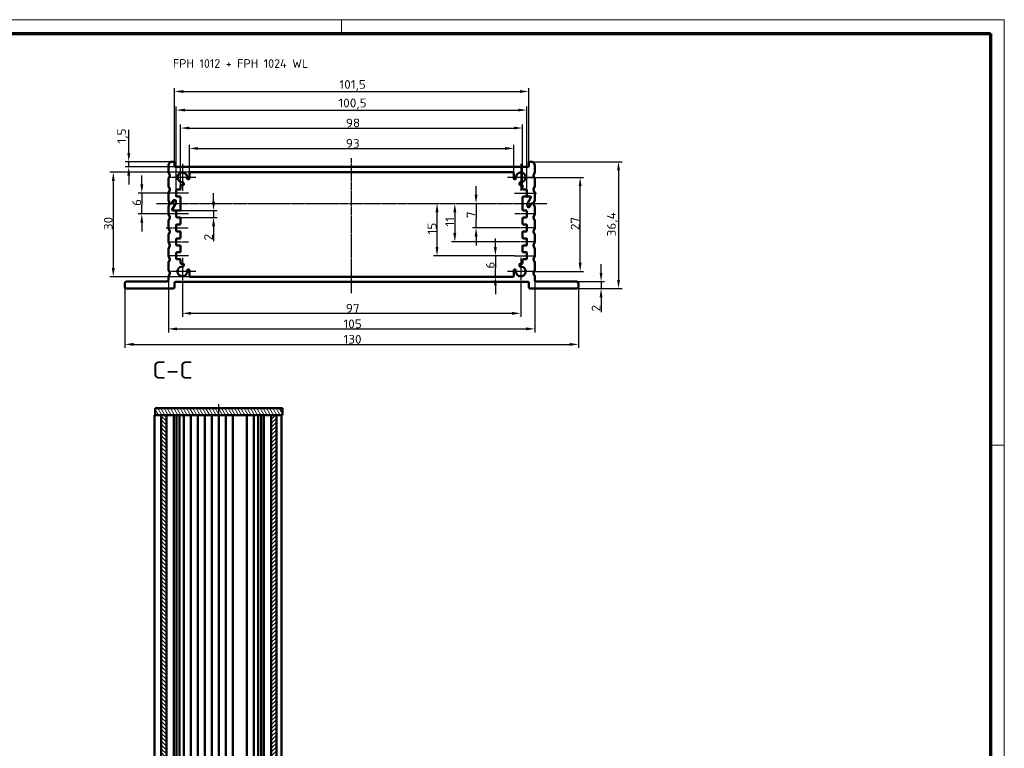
# Model space of a CAD drawing. Header units: millimetres. Extents: x 1 to 593, y 1 to 419.
# Tile 6 of 6: x 311 to 593, y 210 to 419. Entities that reach past the tile are written whole.
import ezdxf

# ---------------------------------------------------------------- set-up
doc = ezdxf.new("R2010")
doc.units = ezdxf.units.MM
doc.linetypes.add('CHAIN', pattern=[0.3543, 0.2362, -0.0295, 0.0591, -0.0295])
doc.linetypes.add('DASH_DOT', pattern=[0.37, 0.24, -0.06, 0.01, -0.06])
doc.layers.get('0').update_dxf_attribs({"lineweight": 25})
for name, color, linetype, lineweight in [('Bemaßung (ISO)', 1, 'Continuous', 25), ('Mittellinie (ISO)', 1, 'DASH_DOT', 25), ('Mittelpunktmarkierung (ISO)', 1, 'DASH_DOT', 25), ('Rahmen (ISO)', 7, 'Continuous', 70), ('Schraffur (ISO)', 1, 'Continuous', 18), ('Sichtbar (ISO)', 7, 'Continuous', 50), ('Symbol (ISO)', 1, 'Continuous', 25)]:
    doc.layers.add(name, color=color, linetype=linetype, lineweight=lineweight)
doc.styles.add('2_5', font='isocpeur.ttf', dxfattribs={"width": 1.1})
doc.styles.add('5', font='isocpeur.ttf', dxfattribs={"width": 1.1})
doc.styles.add('Notiztext (DIN)', font='isocpeur.ttf', dxfattribs={"width": 1.1})
doc.dimstyles.new('Standard (DIN)', dxfattribs={"dimtxt": 2.5, "dimasz": 2.5, "dimexe": 1, "dimexo": 0, "dimgap": 0.2, "dimtad": 1, "dimdec": 6, "dimrnd": 1e-08, "dimtxsty": '2_5', "dimcen": 0.09, "dimdle": 7, "dimclrd": 256, "dimclre": 256, "dimclrt": 5, "dimadec": 6, "dimazin": 2, "dimtfac": 0.72, "dimtmove": 0, "dimatfit": 3, "dimfxl": 1, "dimtolj": 1, "dimlwd": -1, "dimlwe": -1, "dimarcsym": 0})

# ---------------------------------------------------------------- blocks, each defined once
blk = doc.blocks.new('*D9')
at = {"layer": 'Bemaßung (ISO)'}
for p, q in [((345.8, 371.77), (345.8, 374.27)), ((353.38, 369.27), (344.8, 369.27)), ((345.8, 369.27), (345.8, 366.77)), ((345.8, 366.77), (345.8, 365.77)), ((345.8, 363.27), (345.8, 365.77)), ((352.8, 363.27), (344.8, 363.27)), ((345.8, 360.77), (345.8, 358.27))]:
    blk.add_line(p, q, dxfattribs=at)
for points in [[(345.39, 371.77), (346.22, 371.77), (345.8, 369.27)], [(345.39, 360.77), (346.22, 360.77), (345.8, 363.27)]]:
    blk.add_solid(points, dxfattribs=at)
at = {"layer": 'Defpoints', "color": 0}
for p in [(353.38, 369.27), (345.8, 363.27), (352.8, 363.27)]:
    blk.add_point(p, dxfattribs=at)
at = {"layer": 'Bemaßung (ISO)', "color": 5, "insert": (345.6, 365.58), "char_height": 2.5, "attachment_point": 7, "rotation": 90, "style": '2_5'}
blk.add_mtext('\\A1;6', dxfattribs=at)
blk = doc.blocks.new('*D10')
at = {"layer": 'Bemaßung (ISO)'}
for p, q in [((366.37, 366.77), (366.37, 369.27)), ((356.73, 364.27), (367.37, 364.27)), ((366.37, 364.27), (366.37, 362.27)), ((356.73, 362.27), (367.37, 362.27)), ((366.37, 359.77), (366.37, 355.49))]:
    blk.add_line(p, q, dxfattribs=at)
for points in [[(365.95, 366.77), (366.79, 366.77), (366.37, 364.27)], [(365.95, 359.77), (366.79, 359.77), (366.37, 362.27)]]:
    blk.add_solid(points, dxfattribs=at)
at = {"layer": 'Defpoints', "color": 0}
for p in [(356.73, 364.27), (356.73, 362.27), (366.37, 362.27)]:
    blk.add_point(p, dxfattribs=at)
at = {"layer": 'Bemaßung (ISO)', "color": 5, "insert": (366.17, 355.69), "char_height": 2.5, "attachment_point": 7, "rotation": 90, "style": '2_5'}
blk.add_mtext('\\A1;2', dxfattribs=at)
blk = doc.blocks.new('*D11')
at = {"layer": 'Bemaßung (ISO)'}
for p, q in [((359.63, 375.27), (336.63, 375.27)), ((337.63, 372.77), (337.63, 347.77)), ((359.63, 345.27), (336.63, 345.27))]:
    blk.add_line(p, q, dxfattribs=at)
for points in [[(337.22, 372.77), (338.05, 372.77), (337.63, 375.27)], [(337.22, 347.77), (338.05, 347.77), (337.63, 345.27)]]:
    blk.add_solid(points, dxfattribs=at)
at = {"layer": 'Defpoints', "color": 0}
for p in [(359.63, 375.27), (337.63, 345.27), (359.63, 345.27)]:
    blk.add_point(p, dxfattribs=at)
at = {"layer": 'Bemaßung (ISO)', "color": 5, "insert": (337.43, 358.62), "char_height": 2.5, "attachment_point": 7, "rotation": 90, "style": '2_5'}
blk.add_mtext('\\A1;30', dxfattribs=at)
blk = doc.blocks.new('*D12')
at = {"layer": 'Bemaßung (ISO)'}
for p, q in [((342.06, 380.77), (342.06, 387.38)), ((354.43, 378.27), (341.06, 378.27)), ((342.06, 376.77), (342.06, 378.27)), ((355.38, 376.77), (341.06, 376.77)), ((342.06, 374.27), (342.06, 371.77))]:
    blk.add_line(p, q, dxfattribs=at)
for points in [[(341.65, 380.77), (342.48, 380.77), (342.06, 378.27)], [(341.65, 374.27), (342.48, 374.27), (342.06, 376.77)]]:
    blk.add_solid(points, dxfattribs=at)
at = {"layer": 'Defpoints', "color": 0}
for p in [(342.06, 378.27), (354.43, 378.27), (355.38, 376.77)]:
    blk.add_point(p, dxfattribs=at)
at = {"layer": 'Bemaßung (ISO)', "color": 5, "insert": (341.86, 383.47), "char_height": 2.5, "attachment_point": 7, "rotation": 90, "style": '2_5'}
blk.add_mtext('\\A1;1,5', dxfattribs=at)
blk = doc.blocks.new('*D13')
at = {"layer": 'Bemaßung (ISO)'}
for p, q in [((357.43, 342.87), (357.43, 333.77)), ((454.43, 342.87), (454.43, 333.77)), ((359.93, 334.77), (451.93, 334.77))]:
    blk.add_line(p, q, dxfattribs=at)
for points in [[(359.93, 335.18), (359.93, 334.35), (357.43, 334.77)], [(451.93, 335.18), (451.93, 334.35), (454.43, 334.77)]]:
    blk.add_solid(points, dxfattribs=at)
at = {"layer": 'Defpoints', "color": 0}
for p in [(357.43, 342.87), (454.43, 342.87), (454.43, 334.77)]:
    blk.add_point(p, dxfattribs=at)
at = {"layer": 'Bemaßung (ISO)', "color": 5, "insert": (404.28, 334.97), "char_height": 2.5, "attachment_point": 7, "style": '2_5'}
blk.add_mtext('\\A1;97', dxfattribs=at)
blk = doc.blocks.new('*D14')
at = {"layer": 'Bemaßung (ISO)'}
for p, q in [((353.43, 344.37), (353.43, 329.31)), ((458.43, 344.37), (458.43, 329.31)), ((355.93, 330.31), (455.93, 330.31))]:
    blk.add_line(p, q, dxfattribs=at)
for points in [[(355.93, 330.73), (355.93, 329.89), (353.43, 330.31)], [(455.93, 330.73), (455.93, 329.89), (458.43, 330.31)]]:
    blk.add_solid(points, dxfattribs=at)
at = {"layer": 'Defpoints', "color": 0}
for p in [(353.43, 344.37), (458.43, 344.37), (458.43, 330.31)]:
    blk.add_point(p, dxfattribs=at)
at = {"layer": 'Bemaßung (ISO)', "color": 5, "insert": (403.59, 330.51), "char_height": 2.5, "attachment_point": 7, "style": '2_5'}
blk.add_mtext('\\A1;105', dxfattribs=at)
blk = doc.blocks.new('*D15')
at = {"layer": 'Bemaßung (ISO)'}
for p, q in [((340.93, 342.37), (340.93, 324.87)), ((470.93, 342.37), (470.93, 324.87)), ((343.43, 325.87), (468.43, 325.87))]:
    blk.add_line(p, q, dxfattribs=at)
for points in [[(343.43, 326.28), (343.43, 325.45), (340.93, 325.87)], [(468.43, 326.28), (468.43, 325.45), (470.93, 325.87)]]:
    blk.add_solid(points, dxfattribs=at)
at = {"layer": 'Defpoints', "color": 0}
for p in [(340.93, 342.37), (470.93, 342.37), (470.93, 325.87)]:
    blk.add_point(p, dxfattribs=at)
at = {"layer": 'Bemaßung (ISO)', "color": 5, "insert": (403.59, 326.07), "char_height": 2.5, "attachment_point": 7, "style": '2_5'}
blk.add_mtext('\\A1;130', dxfattribs=at)
blk = doc.blocks.new('*D16')
at = {"layer": 'Bemaßung (ISO)'}
for p, q in [((477.43, 346.37), (477.43, 348.87)), ((470.43, 343.87), (478.43, 343.87)), ((470.43, 341.87), (478.43, 341.87)), ((477.43, 343.87), (477.43, 341.87)), ((477.43, 339.37), (477.43, 335.09))]:
    blk.add_line(p, q, dxfattribs=at)
for points in [[(477.02, 346.37), (477.85, 346.37), (477.43, 343.87)], [(477.02, 339.37), (477.85, 339.37), (477.43, 341.87)]]:
    blk.add_solid(points, dxfattribs=at)
at = {"layer": 'Defpoints', "color": 0}
for p in [(470.43, 343.87), (470.43, 341.87), (477.43, 341.87)]:
    blk.add_point(p, dxfattribs=at)
at = {"layer": 'Bemaßung (ISO)', "color": 5, "insert": (477.23, 335.29), "char_height": 2.5, "attachment_point": 7, "rotation": 90, "style": '2_5'}
blk.add_mtext('\\A1;2', dxfattribs=at)
blk = doc.blocks.new('*D17')
at = {"layer": 'Bemaßung (ISO)'}
for p, q in [((454.43, 373.77), (472.43, 373.77)), ((471.43, 349.27), (471.43, 371.27)), ((458.33, 346.77), (472.43, 346.77))]:
    blk.add_line(p, q, dxfattribs=at)
for points in [[(471.02, 371.27), (471.85, 371.27), (471.43, 373.77)], [(471.02, 349.27), (471.85, 349.27), (471.43, 346.77)]]:
    blk.add_solid(points, dxfattribs=at)
at = {"layer": 'Defpoints', "color": 0}
for p in [(454.43, 373.77), (471.43, 373.77), (458.33, 346.77)]:
    blk.add_point(p, dxfattribs=at)
at = {"layer": 'Bemaßung (ISO)', "color": 5, "insert": (471.23, 358.62), "char_height": 2.5, "attachment_point": 7, "rotation": 90, "style": '2_5'}
blk.add_mtext('\\A1;27', dxfattribs=at)
blk = doc.blocks.new('*D18')
at = {"layer": 'Bemaßung (ISO)'}
for p, q in [((457.43, 378.27), (483.43, 378.27)), ((482.43, 375.77), (482.43, 344.37)), ((470.43, 341.87), (483.43, 341.87))]:
    blk.add_line(p, q, dxfattribs=at)
for points in [[(482.02, 375.77), (482.85, 375.77), (482.43, 378.27)], [(482.02, 344.37), (482.85, 344.37), (482.43, 341.87)]]:
    blk.add_solid(points, dxfattribs=at)
at = {"layer": 'Defpoints', "color": 0}
for p in [(457.43, 378.27), (470.43, 341.87), (482.43, 341.87)]:
    blk.add_point(p, dxfattribs=at)
at = {"layer": 'Bemaßung (ISO)', "color": 5, "insert": (482.23, 356.84), "char_height": 2.5, "attachment_point": 7, "rotation": 90, "style": '2_5'}
blk.add_mtext('\\A1;36,4', dxfattribs=at)
blk = doc.blocks.new('*D19')
at = {"layer": 'Bemaßung (ISO)'}
for p, q in [((441.61, 368.77), (441.61, 371.27)), ((441.61, 366.27), (441.61, 363.77)), ((441.61, 363.77), (441.61, 361.77)), ((441.61, 359.27), (441.61, 361.77)), ((452.63, 359.27), (440.61, 359.27)), ((441.61, 356.77), (441.61, 354.27))]:
    blk.add_line(p, q, dxfattribs=at)
for points in [[(441.19, 368.77), (442.03, 368.77), (441.61, 366.27)], [(441.19, 356.77), (442.03, 356.77), (441.61, 359.27)]]:
    blk.add_solid(points, dxfattribs=at)
at = {"layer": 'Defpoints', "color": 0}
for p in [(441.61, 366.27), (441.61, 359.27), (452.63, 359.27)]:
    blk.add_point(p, dxfattribs=at)
at = {"layer": 'Bemaßung (ISO)', "color": 5, "insert": (441.41, 362.08), "char_height": 2.5, "attachment_point": 7, "rotation": 90, "style": '2_5'}
blk.add_mtext('\\A1;7', dxfattribs=at)
blk = doc.blocks.new('*D20')
at = {"layer": 'Bemaßung (ISO)'}
for p, q in [((435.52, 363.77), (435.52, 357.77)), ((452.63, 355.27), (434.52, 355.27))]:
    blk.add_line(p, q, dxfattribs=at)
for points in [[(435.1, 363.77), (435.93, 363.77), (435.52, 366.27)], [(435.1, 357.77), (435.93, 357.77), (435.52, 355.27)]]:
    blk.add_solid(points, dxfattribs=at)
at = {"layer": 'Defpoints', "color": 0}
for p in [(435.52, 366.27), (435.52, 355.27), (452.63, 355.27)]:
    blk.add_point(p, dxfattribs=at)
at = {"layer": 'Bemaßung (ISO)', "color": 5, "insert": (435.32, 359.67), "char_height": 2.5, "attachment_point": 7, "rotation": 90, "style": '2_5'}
blk.add_mtext('\\A1;11', dxfattribs=at)
blk = doc.blocks.new('*D21')
at = {"layer": 'Bemaßung (ISO)'}
for p, q in [((430.42, 353.77), (430.42, 363.77)), ((452.63, 351.27), (429.42, 351.27))]:
    blk.add_line(p, q, dxfattribs=at)
for points in [[(430, 363.77), (430.84, 363.77), (430.42, 366.27)], [(430, 353.77), (430.84, 353.77), (430.42, 351.27)]]:
    blk.add_solid(points, dxfattribs=at)
at = {"layer": 'Defpoints', "color": 0}
for p in [(430.42, 366.27), (430.42, 366.27), (452.63, 351.27)]:
    blk.add_point(p, dxfattribs=at)
at = {"layer": 'Bemaßung (ISO)', "color": 5, "insert": (430.22, 357.39), "char_height": 2.5, "attachment_point": 7, "rotation": 90, "style": '2_5'}
blk.add_mtext('\\A1;15', dxfattribs=at)
blk = doc.blocks.new('*D22')
at = {"layer": 'Bemaßung (ISO)'}
for p, q in [((447.13, 353.77), (447.13, 356.27)), ((452.63, 351.27), (446.13, 351.27)), ((447.13, 351.27), (447.13, 348.77)), ((447.13, 348.77), (447.13, 347.77)), ((447.13, 345.27), (447.13, 347.77)), ((447.13, 342.77), (447.13, 340.27))]:
    blk.add_line(p, q, dxfattribs=at)
for points in [[(446.72, 353.77), (447.55, 353.77), (447.13, 351.27)], [(446.72, 342.77), (447.55, 342.77), (447.13, 345.27)]]:
    blk.add_solid(points, dxfattribs=at)
at = {"layer": 'Defpoints', "color": 0}
for p in [(452.63, 351.27), (447.13, 345.27), (447.13, 345.27)]:
    blk.add_point(p, dxfattribs=at)
at = {"layer": 'Bemaßung (ISO)', "color": 5, "insert": (446.93, 347.58), "char_height": 2.5, "attachment_point": 7, "rotation": 90, "style": '2_5'}
blk.add_mtext('\\A1;6', dxfattribs=at)
blk = doc.blocks.new('*D23')
at = {"layer": 'Bemaßung (ISO)'}
for p, q in [((359.43, 375.07), (359.43, 383.07)), ((361.93, 382.07), (449.93, 382.07)), ((452.43, 375.07), (452.43, 383.07))]:
    blk.add_line(p, q, dxfattribs=at)
for points in [[(361.93, 382.48), (361.93, 381.65), (359.43, 382.07)], [(449.93, 382.48), (449.93, 381.65), (452.43, 382.07)]]:
    blk.add_solid(points, dxfattribs=at)
at = {"layer": 'Defpoints', "color": 0}
for p in [(452.43, 382.07), (359.43, 375.07), (452.43, 375.07)]:
    blk.add_point(p, dxfattribs=at)
at = {"layer": 'Bemaßung (ISO)', "color": 5, "insert": (404.28, 382.27), "char_height": 2.5, "attachment_point": 7, "style": '2_5'}
blk.add_mtext('\\A1;93', dxfattribs=at)
blk = doc.blocks.new('*D24')
at = {"layer": 'Bemaßung (ISO)'}
for p, q in [((356.93, 371.37), (356.93, 388.92)), ((359.43, 387.92), (452.43, 387.92)), ((454.93, 371.37), (454.93, 388.92))]:
    blk.add_line(p, q, dxfattribs=at)
for points in [[(359.43, 388.33), (359.43, 387.5), (356.93, 387.92)], [(452.43, 388.33), (452.43, 387.5), (454.93, 387.92)]]:
    blk.add_solid(points, dxfattribs=at)
at = {"layer": 'Defpoints', "color": 0}
for p in [(454.93, 387.92), (356.93, 371.37), (454.93, 371.37)]:
    blk.add_point(p, dxfattribs=at)
at = {"layer": 'Bemaßung (ISO)', "color": 5, "insert": (404.28, 388.12), "char_height": 2.5, "attachment_point": 7, "style": '2_5'}
blk.add_mtext('\\A1;98', dxfattribs=at)
blk = doc.blocks.new('*D25')
at = {"layer": 'Bemaßung (ISO)'}
for p, q in [((355.68, 370.07), (355.68, 394.07)), ((358.18, 393.07), (453.68, 393.07)), ((456.18, 370.07), (456.18, 394.07))]:
    blk.add_line(p, q, dxfattribs=at)
for points in [[(358.18, 393.48), (358.18, 392.65), (355.68, 393.07)], [(453.68, 393.48), (453.68, 392.65), (456.18, 393.07)]]:
    blk.add_solid(points, dxfattribs=at)
at = {"layer": 'Defpoints', "color": 0}
for p in [(456.18, 393.07), (355.68, 370.07), (456.18, 370.07)]:
    blk.add_point(p, dxfattribs=at)
at = {"layer": 'Bemaßung (ISO)', "color": 5, "insert": (402.15, 393.27), "char_height": 2.5, "attachment_point": 7, "style": '2_5'}
blk.add_mtext('\\A1;100,5', dxfattribs=at)
blk = doc.blocks.new('*D26')
at = {"layer": 'Bemaßung (ISO)'}
for p, q in [((355.18, 378.07), (355.18, 399.4)), ((357.68, 398.4), (454.18, 398.4)), ((456.68, 378.07), (456.68, 399.4))]:
    blk.add_line(p, q, dxfattribs=at)
for points in [[(357.68, 398.82), (357.68, 397.98), (355.18, 398.4)], [(454.18, 398.82), (454.18, 397.98), (456.68, 398.4)]]:
    blk.add_solid(points, dxfattribs=at)
at = {"layer": 'Defpoints', "color": 0}
for p in [(456.68, 398.4), (355.18, 378.07), (456.68, 378.07)]:
    blk.add_point(p, dxfattribs=at)
at = {"layer": 'Bemaßung (ISO)', "color": 5, "insert": (402.43, 398.6), "char_height": 2.5, "attachment_point": 7, "style": '2_5'}
blk.add_mtext('\\A1;101,5', dxfattribs=at)
blk = doc.blocks.new('Ränder Bopla-A2-Rahmen')
at = {"layer": 'Rahmen (ISO)', "color": 1, "lineweight": 18}
for p, q in [((593, 419), (1, 419)), ((403, 419), (403, 415)), ((593, 1), (593, 419)), ((589, 297), (593, 297))]:
    blk.add_line(p, q, dxfattribs=at)
at = {"layer": 'Rahmen (ISO)', "color": 91, "lineweight": 70}
for p, q in [((20, 415), (589, 415)), ((589, 415), (589, 5))]:
    blk.add_line(p, q, dxfattribs=at)

msp = doc.modelspace()

# ---------------------------------------------------------------- hatches: boundary and pattern name
at = {"layer": 'Schraffur (ISO)'}
h = msp.add_hatch(dxfattribs=at)
h.set_pattern_fill('ANSI31', color=256, scale=6.35, angle=75.000175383, style=0)
h.set_pattern_definition([(120.00018, (0, 0), (-0.6874064, -0.3968771), [])])
h.paths.add_polyline_path([(349.6231325, 305.5719761), (351.3731325, 305.5719761), (352.8731325, 305.5719761), (382.8731325, 305.5719761), (384.3731325, 305.5719761), (386.1231325, 305.5719761), (386.1231325, 307.5719761), (349.6231325, 307.5719761)])
h = msp.add_hatch(dxfattribs=at)
h.set_pattern_fill('ANSI31', color=256, scale=6.35, angle=90.000210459, style=0)
h.set_pattern_definition([(135.00021, (0, 0), (-0.561264, -0.5612681), [])])
h.paths.add_polyline_path([(351.3731325, 85.5719761), (352.8731325, 85.5719761), (352.8731325, 305.5719761), (351.3731325, 305.5719761)])
h = msp.add_hatch(dxfattribs=at)
h.set_pattern_fill('ANSI31', color=256, scale=6.35, style=0)
h.set_pattern_definition([(45, (0, 0), (-0.561266, 0.561266), [])])
h.paths.add_polyline_path([(384.3731325, 305.5719761), (382.8731325, 305.5719761), (382.8731325, 85.5719761), (384.3731325, 85.5719761)])

# ---------------------------------------------------------------- linework, layer by layer
at = {"layer": 'Mittellinie (ISO)', "linetype": 'CHAIN'}
for p, q in [((405.932369, 340.5592285), (405.932369, 379.2427325)), ((359.232369, 369.2680242), (353.382369, 369.2680242)), ((452.632369, 369.2680242), (459.0615142, 369.2680242)), ((349.9677756, 366.2680242), (461.8969624, 366.2680242)), ((359.232369, 363.2680242), (352.8032238, 363.2680242)), ((458.482369, 363.2680242), (452.632369, 363.2680242)), ((352.8032238, 359.2680242), (359.232369, 359.2680242)), ((458.482369, 359.2680242), (452.632369, 359.2680242)), ((353.382369, 355.2680242), (359.232369, 355.2680242)), ((458.482369, 355.2680242), (452.632369, 355.2680242)), ((359.232369, 351.2680242), (353.382369, 351.2680242)), ((452.632369, 351.2680242), (458.482369, 351.2680242)), ((367.8731325, 80.9417618), (367.8731325, 308.7281109))]:
    msp.add_line(p, q, dxfattribs=at)
at = {"layer": 'Mittelpunktmarkierung (ISO)', "linetype": 'CHAIN'}
for p, q in [((357.432369, 377.6680242), (357.432369, 369.8680242)), ((454.432369, 377.6680242), (454.432369, 369.8680242)), ((361.332369, 373.7680242), (353.532369, 373.7680242)), ((458.332369, 373.7680242), (450.532369, 373.7680242)), ((357.432369, 350.6680242), (357.432369, 342.8680242)), ((454.432369, 350.6680242), (454.432369, 342.8680242)), ((361.332369, 346.7680242), (353.532369, 346.7680242)), ((458.332369, 346.7680242), (450.532369, 346.7680242))]:
    msp.add_line(p, q, dxfattribs=at)
at = {"layer": 'Sichtbar (ISO)'}
for p, q in [((354.432369, 378.2680242), (354.982369, 378.2680242)), ((456.882369, 378.2680242), (457.432369, 378.2680242)), ((353.432369, 375.3065407), (353.432369, 377.2295077)), ((353.7082311, 377.9576794), (353.4466736, 377.3037858)), ((355.182369, 376.9680242), (355.182369, 378.0680242)), ((456.482369, 376.7680242), (355.382369, 376.7680242)), ((456.682369, 378.0680242), (456.682369, 376.9680242)), ((458.4180643, 377.3037858), (458.1565069, 377.9576794)), ((458.432369, 377.2295077), (458.432369, 375.3065407)), ((353.432369, 371.3065407), (353.432369, 373.2295077)), ((353.4466736, 375.2322625), (353.8026577, 374.3423023)), ((353.8026577, 374.1937461), (353.4466736, 373.3037858)), ((358.9444504, 373.2846922), (359.1714749, 373.2121246)), ((359.432369, 373.402629), (359.432369, 375.0680242)), ((452.232369, 375.2680242), (359.632369, 375.2680242)), ((452.432369, 373.402629), (452.432369, 375.0680242)), ((452.6932631, 373.2121246), (452.9202876, 373.2846922)), ((458.0620802, 374.3423023), (458.4180643, 375.2322625)), ((458.4180643, 373.3037858), (458.0620802, 374.1937461)), ((458.432369, 373.2295077), (458.432369, 371.3065407)), ((353.4466736, 371.2322625), (353.8026577, 370.3423023)), ((353.8026577, 370.1937461), (353.4466736, 369.3037858)), ((355.682369, 368.4680242), (355.682369, 370.0680242)), ((355.882369, 370.2680242), (356.732369, 370.2680242)), ((356.932369, 371.3680242), (356.932369, 370.4680242)), ((357.132369, 371.5680242), (357.6627992, 371.5680242)), ((357.8582279, 371.8105405), (357.769832, 372.2168573)), ((454.094906, 372.2168573), (454.0065101, 371.8105405)), ((454.732369, 371.5680242), (454.2019387, 371.5680242)), ((454.932369, 370.4680242), (454.932369, 371.3680242)), ((455.132369, 370.2680242), (455.982369, 370.2680242)), ((456.182369, 370.0680242), (456.182369, 368.4680242)), ((458.0620802, 370.3423023), (458.4180643, 371.2322625)), ((458.4180643, 369.3037858), (458.0620802, 370.1937461)), ((353.432369, 367.3065407), (353.432369, 369.2295077)), ((353.4466736, 367.2322625), (353.7820802, 366.3937461)), ((354.4354035, 366.3680242), (354.8972837, 367.1680242)), ((354.9550187, 367.0680242), (354.5508735, 366.3680242)), ((355.0704888, 367.2680242), (355.332369, 367.2680242)), ((355.332369, 367.1680242), (355.1282238, 367.1680242)), ((355.532369, 367.0680242), (355.532369, 366.321614)), ((355.532369, 366.321614), (355.532369, 366.9680242)), ((356.732369, 368.2680242), (355.882369, 368.2680242)), ((356.932369, 368.0680242), (356.932369, 364.4680242)), ((454.932369, 364.4680242), (454.932369, 368.0680242)), ((455.132369, 368.2680242), (457.1406594, 368.2680242)), ((457.3138644, 367.9680242), (456.3591639, 366.3144343)), ((456.3591639, 366.3144343), (457.3138644, 367.9680242)), ((456.382369, 368.2680242), (457.1406594, 368.2680242)), ((458.0826577, 366.3937461), (458.4180643, 367.2322625)), ((458.432369, 369.2295077), (458.432369, 367.3065407)), ((353.432369, 363.3065407), (353.432369, 365.2295077)), ((353.7820802, 366.1423023), (353.4466736, 365.3037858)), ((353.9677756, 366.2680242), (354.2621984, 366.2680242)), ((354.3776684, 366.2680242), (353.9677756, 366.2680242)), ((355.5055741, 366.221614), (354.5508735, 364.5680242)), ((354.5508735, 364.5680242), (355.5055741, 366.221614)), ((356.732369, 364.2680242), (354.7240786, 364.2680242)), ((355.482369, 364.2680242), (354.7240786, 364.2680242)), ((355.682369, 362.4680242), (355.682369, 364.0680242)), ((455.132369, 364.2680242), (455.982369, 364.2680242)), ((456.182369, 364.0680242), (456.182369, 362.4680242)), ((456.332369, 366.2144343), (456.332369, 365.5680242)), ((456.332369, 365.4680242), (456.332369, 366.2144343)), ((456.532369, 365.3680242), (456.7365142, 365.3680242)), ((456.7942492, 365.2680242), (456.532369, 365.2680242)), ((456.9097193, 365.4680242), (457.3138644, 366.1680242)), ((457.4293345, 366.1680242), (456.9674543, 365.3680242)), ((457.4870695, 366.2680242), (457.8969624, 366.2680242)), ((457.8969624, 366.2680242), (457.6025396, 366.2680242)), ((458.4180643, 365.3037858), (458.0826577, 366.1423023)), ((458.432369, 365.2295077), (458.432369, 363.3065407)), ((353.432369, 359.3065407), (353.432369, 361.2295077)), ((353.4466736, 363.2322625), (353.8026577, 362.3423023)), ((353.8026577, 362.1937461), (353.4466736, 361.3037858)), ((356.732369, 362.2680242), (355.882369, 362.2680242)), ((356.932369, 362.0680242), (356.932369, 360.4680242)), ((454.932369, 360.4680242), (454.932369, 362.0680242)), ((455.982369, 362.2680242), (455.132369, 362.2680242)), ((458.0620802, 362.3423023), (458.4180643, 363.2322625)), ((458.4180643, 361.3037858), (458.0620802, 362.1937461)), ((458.432369, 361.2295077), (458.432369, 359.3065407)), ((353.4466736, 359.2322625), (353.8026577, 358.3423023)), ((355.682369, 358.4680242), (355.682369, 360.0680242)), ((355.882369, 360.2680242), (356.732369, 360.2680242)), ((455.132369, 360.2680242), (455.982369, 360.2680242)), ((456.182369, 360.0680242), (456.182369, 358.4680242)), ((458.0620802, 358.3423023), (458.4180643, 359.2322625)), ((353.432369, 355.3065407), (353.432369, 357.2295077)), ((353.8026577, 358.1937461), (353.4466736, 357.3037858)), ((355.682369, 354.4680242), (355.682369, 356.0680242)), ((356.732369, 358.2680242), (355.882369, 358.2680242)), ((355.882369, 356.2680242), (356.732369, 356.2680242)), ((356.932369, 358.0680242), (356.932369, 356.4680242)), ((454.932369, 356.4680242), (454.932369, 358.0680242)), ((455.982369, 358.2680242), (455.132369, 358.2680242)), ((455.132369, 356.2680242), (455.982369, 356.2680242)), ((456.182369, 356.0680242), (456.182369, 354.4680242)), ((458.4180643, 357.3037858), (458.0620802, 358.1937461)), ((458.432369, 357.2295077), (458.432369, 355.3065407)), ((353.432369, 351.3065407), (353.432369, 353.2295077)), ((353.4466736, 355.2322625), (353.8026577, 354.3423023)), ((353.8026577, 354.1937461), (353.4466736, 353.3037858)), ((356.732369, 354.2680242), (355.882369, 354.2680242)), ((356.932369, 354.0680242), (356.932369, 352.4680242)), ((454.932369, 352.4680242), (454.932369, 354.0680242)), ((455.982369, 354.2680242), (455.132369, 354.2680242)), ((458.0620802, 354.3423023), (458.4180643, 355.2322625)), ((458.4180643, 353.3037858), (458.0620802, 354.1937461)), ((458.432369, 353.2295077), (458.432369, 351.3065407)), ((353.4466736, 351.2322625), (353.8026577, 350.3423023)), ((353.8026577, 350.1937461), (353.4466736, 349.3037858)), ((355.682369, 350.4680242), (355.682369, 352.0680242)), ((355.882369, 352.2680242), (356.732369, 352.2680242)), ((356.732369, 350.2680242), (355.882369, 350.2680242)), ((356.932369, 350.0680242), (356.932369, 349.1680242)), ((454.932369, 349.1680242), (454.932369, 350.0680242)), ((455.132369, 352.2680242), (455.982369, 352.2680242)), ((455.982369, 350.2680242), (455.132369, 350.2680242)), ((456.182369, 352.0680242), (456.182369, 350.4680242)), ((458.0620802, 350.3423023), (458.4180643, 351.2322625)), ((458.4180643, 349.3037858), (458.0620802, 350.1937461)), ((353.432369, 347.3065407), (353.432369, 349.2295077)), ((353.4466736, 347.2322625), (353.8026577, 346.3423023)), ((357.132369, 348.9680242), (357.6627992, 348.9680242)), ((357.769832, 348.3191911), (357.8582279, 348.7255078)), ((359.1714749, 347.3239238), (358.9444504, 347.2513561)), ((359.432369, 347.1334194), (359.432369, 345.4680242)), ((452.432369, 347.1334194), (452.432369, 345.4680242)), ((452.9202876, 347.2513561), (452.6932631, 347.3239238)), ((454.0065101, 348.7255078), (454.094906, 348.3191911)), ((454.732369, 348.9680242), (454.2019387, 348.9680242)), ((458.0620802, 346.3423023), (458.4180643, 347.2322625)), ((458.432369, 349.2295077), (458.432369, 347.3065407)), ((353.432369, 344.3680242), (353.432369, 345.2295077)), ((353.8026577, 346.1937461), (353.4466736, 345.3037858)), ((359.632369, 345.2680242), (452.232369, 345.2680242)), ((458.4180643, 345.3037858), (458.0620802, 346.1937461)), ((458.432369, 345.2295077), (458.432369, 344.3680242)), ((340.932369, 342.3680242), (340.932369, 343.3680242)), ((341.432369, 343.8680242), (352.932369, 343.8680242)), ((354.682369, 341.8680242), (341.432369, 341.8680242)), ((355.182369, 342.3680242), (355.182369, 343.5680242)), ((355.382369, 343.7680242), (456.482369, 343.7680242)), ((456.682369, 343.5680242), (456.682369, 342.3680242)), ((457.182369, 341.8680242), (470.432369, 341.8680242)), ((470.432369, 343.8680242), (458.932369, 343.8680242)), ((470.932369, 342.3680242), (470.932369, 343.3680242)), ((349.4731325, 305.5719761), (349.4731325, 85.5719761)), ((349.4731325, 305.5719761), (349.6231325, 305.5719761)), ((386.1231325, 307.5719761), (349.6231325, 307.5719761)), ((349.6231325, 307.5719761), (349.6231325, 305.5719761)), ((349.6231325, 305.5719761), (386.1231325, 305.5719761)), ((352.8731325, 305.5719761), (351.3731325, 305.5719761)), ((351.3731325, 305.5719761), (351.3731325, 85.5719761)), ((352.8731325, 85.5719761), (352.8731325, 305.5719761)), ((354.9385277, 85.5719761), (354.9385277, 305.5719761)), ((355.7668157, 305.5719761), (355.7668157, 85.5719761)), ((356.5731325, 85.5719761), (356.5731325, 305.5719761)), ((357.8731325, 85.5719761), (357.8731325, 305.5719761)), ((359.8731325, 305.5719761), (359.8731325, 85.5719761)), ((361.8731325, 85.5719761), (361.8731325, 305.5719761)), ((363.8731325, 305.5719761), (363.8731325, 85.5719761)), ((365.8731325, 85.5719761), (365.8731325, 305.5719761)), ((367.8731325, 305.5719761), (367.8731325, 85.5719761)), ((369.8731325, 85.5719761), (369.8731325, 305.5719761)), ((371.8731325, 305.5719761), (371.8731325, 85.5719761)), ((375.8731325, 85.5719761), (375.8731325, 305.5719761)), ((377.8731325, 305.5719761), (377.8731325, 85.5719761)), ((379.1731325, 305.5719761), (379.1731325, 85.5719761)), ((379.9794493, 305.5719761), (379.9794493, 85.5719761)), ((380.8077373, 305.5719761), (380.8077373, 85.5719761)), ((384.3731325, 305.5719761), (382.8731325, 305.5719761)), ((382.8731325, 305.5719761), (382.8731325, 85.5719761)), ((384.3731325, 85.5719761), (384.3731325, 305.5719761)), ((385.8731325, 85.5719761), (385.8731325, 305.5719761)), ((386.1231325, 305.5719761), (386.1231325, 307.5719761))]:
    msp.add_line(p, q, dxfattribs=at)
for centre, radius, start, end in [((354.432369, 377.2680242), 1, 90, 136.397181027), ((354.982369, 378.0680242), 0.2, 0, 90), ((456.882369, 378.0680242), 0.2, 90, 180), ((457.432369, 377.2680242), 1, 43.602818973, 90), ((353.632369, 377.2295077), 0.2, 158.198590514, 180), ((355.382369, 376.9680242), 0.2, 180, 270), ((456.482369, 376.9680242), 0.2, 270, 0), ((458.232369, 377.2295077), 0.2, 0, 21.801409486), ((353.632369, 375.3065407), 0.2, 180, 201.801409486), ((353.632369, 373.2295077), 0.2, 158.198590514, 180), ((353.6169624, 374.2680242), 0.2, 338.198590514, 21.801409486), ((357.432369, 373.7680242), 1.4, 349.454444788, 275.092933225), ((359.0053445, 373.4751966), 0.2, 169.454444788, 252.273689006), ((359.232369, 373.402629), 0.2, 252.273689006, 0), ((359.632369, 375.0680242), 0.2, 90, 180), ((452.232369, 375.0680242), 0.2, 0, 90), ((452.632369, 373.402629), 0.2, 180, 287.726310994), ((452.8593935, 373.4751966), 0.2, 287.726310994, 10.545555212), ((454.432369, 373.7680242), 1.4, 264.907066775, 190.545555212), ((458.2477756, 374.2680242), 0.2, 158.198590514, 201.801409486), ((458.232369, 375.3065407), 0.2, 338.198590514, 0), ((458.232369, 373.2295077), 0.2, 0, 21.801409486), ((353.632369, 371.3065407), 0.2, 180, 201.801409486), ((353.6169624, 370.2680242), 0.2, 338.198590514, 21.801409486), ((355.882369, 370.0680242), 0.2, 90, 180), ((356.732369, 370.4680242), 0.2, 270, 0), ((357.132369, 371.3680242), 0.2, 90, 180), ((357.5744033, 372.174341), 0.2, 12.273689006, 95.092933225), ((357.6627992, 371.7680242), 0.2, 270, 12.273689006), ((454.2019387, 371.7680242), 0.2, 167.726310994, 270), ((454.2903347, 372.174341), 0.2, 84.907066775, 167.726310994), ((454.732369, 371.3680242), 0.2, 0, 90), ((455.132369, 370.4680242), 0.2, 180, 270), ((455.982369, 370.0680242), 0.2, 0, 90), ((458.2477756, 370.2680242), 0.2, 158.198590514, 201.801409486), ((458.232369, 371.3065407), 0.2, 338.198590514, 0), ((353.632369, 369.2295077), 0.2, 158.198590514, 180), ((353.632369, 367.3065407), 0.2, 180, 201.801409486), ((355.0704888, 367.0680242), 0.2, 90, 150), ((355.1282238, 366.9680242), 0.2, 90, 150), ((355.332369, 367.0680242), 0.2, 0, 90), ((355.332369, 366.9680242), 0.2, 0, 90), ((355.882369, 368.4680242), 0.2, 180, 270), ((356.732369, 368.0680242), 0.2, 0, 90), ((455.132369, 368.0680242), 0.2, 90, 180), ((456.382369, 368.4680242), 0.2, 180, 270), ((457.1406594, 368.0680242), 0.2, 330, 90), ((457.1406594, 368.0680242), 0.2, 330, 90), ((458.232369, 369.2295077), 0.2, 0, 21.801409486), ((458.232369, 367.3065407), 0.2, 338.198590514, 0), ((353.632369, 365.2295077), 0.2, 158.198590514, 180), ((353.9677756, 366.4680242), 0.2, 201.801409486, 270), ((353.9677756, 366.0680242), 0.2, 90, 158.198590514), ((354.2621984, 366.4680242), 0.2, 270, 330), ((354.3776684, 366.4680242), 0.2, 270, 330), ((354.7240786, 364.4680242), 0.2, 150, 270), ((354.7240786, 364.4680242), 0.2, 150, 270), ((355.482369, 364.0680242), 0.2, 0, 90), ((355.332369, 366.321614), 0.2, 330, 0), ((355.332369, 366.321614), 0.2, 330, 0), ((356.732369, 364.4680242), 0.2, 270, 0), ((455.132369, 364.4680242), 0.2, 180, 270), ((455.982369, 364.0680242), 0.2, 0, 90), ((456.532369, 366.2144343), 0.2, 150, 180), ((456.532369, 366.2144343), 0.2, 150, 180), ((456.532369, 365.5680242), 0.2, 180, 270), ((456.532369, 365.4680242), 0.2, 180, 270), ((456.7365142, 365.5680242), 0.2, 270, 330), ((456.7942492, 365.4680242), 0.2, 270, 330), ((457.4870695, 366.0680242), 0.2, 90, 150), ((457.6025396, 366.0680242), 0.2, 90, 150), ((457.8969624, 366.4680242), 0.2, 270, 338.198590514), ((457.8969624, 366.0680242), 0.2, 21.801409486, 90), ((458.232369, 365.2295077), 0.2, 0, 21.801409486), ((353.632369, 363.3065407), 0.2, 180, 201.801409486), ((353.632369, 361.2295077), 0.2, 158.198590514, 180), ((353.6169624, 362.2680242), 0.2, 338.198590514, 21.801409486), ((355.882369, 362.4680242), 0.2, 180, 270), ((356.732369, 362.0680242), 0.2, 0, 90), ((455.132369, 362.0680242), 0.2, 90, 180), ((455.982369, 362.4680242), 0.2, 270, 0), ((458.2477756, 362.2680242), 0.2, 158.198590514, 201.801409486), ((458.232369, 363.3065407), 0.2, 338.198590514, 0), ((458.232369, 361.2295077), 0.2, 0, 21.801409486), ((353.632369, 359.3065407), 0.2, 180, 201.801409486), ((355.882369, 360.0680242), 0.2, 90, 180), ((355.882369, 358.4680242), 0.2, 180, 270), ((356.732369, 360.4680242), 0.2, 270, 0), ((455.132369, 360.4680242), 0.2, 180, 270), ((455.982369, 360.0680242), 0.2, 0, 90), ((455.982369, 358.4680242), 0.2, 270, 0), ((458.232369, 359.3065407), 0.2, 338.198590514, 0), ((353.632369, 357.2295077), 0.2, 158.198590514, 180), ((353.6169624, 358.2680242), 0.2, 338.198590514, 21.801409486), ((355.882369, 356.0680242), 0.2, 90, 180), ((356.732369, 358.0680242), 0.2, 0, 90), ((356.732369, 356.4680242), 0.2, 270, 0), ((455.132369, 358.0680242), 0.2, 90, 180), ((455.132369, 356.4680242), 0.2, 180, 270), ((455.982369, 356.0680242), 0.2, 0, 90), ((458.2477756, 358.2680242), 0.2, 158.198590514, 201.801409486), ((458.232369, 357.2295077), 0.2, 0, 21.801409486), ((353.632369, 355.3065407), 0.2, 180, 201.801409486), ((353.632369, 353.2295077), 0.2, 158.198590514, 180), ((353.6169624, 354.2680242), 0.2, 338.198590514, 21.801409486), ((355.882369, 354.4680242), 0.2, 180, 270), ((356.732369, 354.0680242), 0.2, 0, 90), ((455.132369, 354.0680242), 0.2, 90, 180), ((455.982369, 354.4680242), 0.2, 270, 0), ((458.2477756, 354.2680242), 0.2, 158.198590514, 201.801409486), ((458.232369, 355.3065407), 0.2, 338.198590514, 0), ((458.232369, 353.2295077), 0.2, 0, 21.801409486), ((353.632369, 351.3065407), 0.2, 180, 201.801409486), ((353.6169624, 350.2680242), 0.2, 338.198590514, 21.801409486), ((355.882369, 352.0680242), 0.2, 90, 180), ((355.882369, 350.4680242), 0.2, 180, 270), ((356.732369, 352.4680242), 0.2, 270, 0), ((356.732369, 350.0680242), 0.2, 0, 90), ((455.132369, 352.4680242), 0.2, 180, 270), ((455.132369, 350.0680242), 0.2, 90, 180), ((455.982369, 352.0680242), 0.2, 0, 90), ((455.982369, 350.4680242), 0.2, 270, 0), ((458.2477756, 350.2680242), 0.2, 158.198590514, 201.801409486), ((458.232369, 351.3065407), 0.2, 338.198590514, 0), ((353.632369, 349.2295077), 0.2, 158.198590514, 180), ((353.632369, 347.3065407), 0.2, 180, 201.801409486), ((357.432369, 346.7680242), 1.4, 84.907066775, 10.545555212), ((357.132369, 349.1680242), 0.2, 180, 270), ((357.5744033, 348.3617074), 0.2, 264.907066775, 347.726310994), ((357.6627992, 348.7680242), 0.2, 347.726310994, 90), ((359.0053445, 347.0608518), 0.2, 107.726310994, 190.545555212), ((359.232369, 347.1334194), 0.2, 0, 107.726310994), ((452.632369, 347.1334194), 0.2, 72.273689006, 180), ((452.8593935, 347.0608518), 0.2, 349.454444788, 72.273689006), ((454.432369, 346.7680242), 1.4, 169.454444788, 95.092933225), ((454.2019387, 348.7680242), 0.2, 90, 192.273689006), ((454.2903347, 348.3617074), 0.2, 192.273689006, 275.092933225), ((454.732369, 349.1680242), 0.2, 270, 0), ((458.232369, 349.2295077), 0.2, 0, 21.801409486), ((458.232369, 347.3065407), 0.2, 338.198590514, 0), ((352.932369, 344.3680242), 0.5, 270, 0), ((353.632369, 345.2295077), 0.2, 158.198590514, 180), ((353.6169624, 346.2680242), 0.2, 338.198590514, 21.801409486), ((359.632369, 345.4680242), 0.2, 180, 270), ((452.232369, 345.4680242), 0.2, 270, 0), ((458.2477756, 346.2680242), 0.2, 158.198590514, 201.801409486), ((458.232369, 345.2295077), 0.2, 0, 21.801409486), ((458.932369, 344.3680242), 0.5, 180, 270), ((341.432369, 343.3680242), 0.5, 90, 180), ((341.432369, 342.3680242), 0.5, 180, 270), ((354.682369, 342.3680242), 0.5, 270, 0), ((355.382369, 343.5680242), 0.2, 90, 180), ((456.482369, 343.5680242), 0.2, 0, 90), ((457.182369, 342.3680242), 0.5, 180, 270), ((470.432369, 343.3680242), 0.5, 0, 90), ((470.432369, 342.3680242), 0.5, 270, 0)]:
    msp.add_arc(centre, radius, start, end, dxfattribs=at)

# ---------------------------------------------------------------- block references
msp.add_blockref('Ränder Bopla-A2-Rahmen', (0, 0))

# ---------------------------------------------------------------- texts
at = {"layer": 'Symbol (ISO)', "color": 5, "insert": (354.7355741, 407.6761723), "char_height": 2.5, "width": 41.732373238, "attachment_point": 1, "style": 'Notiztext (DIN)'}
msp.add_mtext('{\\fISOCPEUR|b0|i0;FPH 1012 + FPH 1024 WL}', dxfattribs=at)
at = {"layer": 'Symbol (ISO)', "color": 3, "insert": (348.8003469, 316.0165057), "char_height": 5, "attachment_point": 7, "style": '5'}
msp.add_mtext('C-C', dxfattribs=at)

# ---------------------------------------------------------------- dimensions: what is measured, and where the dimension line sits
at = {"layer": 'Bemaßung (ISO)'}
for base, p1, p2, picture, middle in [((456.682369, 398.3988769), (355.182369, 378.0680242), (456.682369, 378.0680242), '*D26', (405.932369, 398.3988769)), ((456.182369, 393.0672819), (355.682369, 370.0680242), (456.182369, 370.0680242), '*D25', (405.932369, 393.0672819)), ((452.432369, 382.0680242), (359.432369, 375.0680242), (452.432369, 375.0680242), '*D23', (405.932369, 382.0680242)), ((458.432369, 330.3115273), (353.432369, 344.3680242), (458.432369, 344.3680242), '*D14', (405.932369, 330.3115273))]:
    dim = msp.add_linear_dim(base=base, p1=p1, p2=p2, dimstyle='Standard (DIN)', override={"dimgap": 0.2, "dimdec": 6, "dimtol": 0, "dimlim": 0, "dimtp": 0, "dimtm": 0, "dimtdec": 2, "dimtofl": 0, "dimatfit": 1}, dxfattribs=at)
    dim.commit()
    dim.dimension.update_dxf_attribs({"geometry": picture, "text_midpoint": middle, "dimtype": 160})
for base, p1, p2, angle, override, picture, middle in [((454.932369, 387.9180242), (356.932369, 371.3680242), (454.932369, 371.3680242), 180, {"dimgap": 0.2, "dimdec": 6, "dimtol": 0, "dimlim": 0, "dimtp": 0, "dimtm": 0, "dimtdec": 2, "dimtofl": 0, "dimatfit": 1}, '*D24', (405.932369, 387.9180242)), ((342.0629809, 378.2680242), (355.382369, 376.7680242), (354.432369, 378.2680242), 90, {"dimgap": 0.2, "dimdec": 6, "dimtol": 0, "dimlim": 0, "dimtp": 0, "dimtm": 0, "dimtdec": 2, "dimtofl": 1, "dimatfit": 1}, '*D12', (342.0629809, 385.3242742)), ((482.432369, 341.8680242), (457.432369, 378.2680242), (470.432369, 341.8680242), 270, {"dimgap": 0.2, "dimdec": 6, "dimtol": 0, "dimlim": 0, "dimtp": 0, "dimtm": 0, "dimtdec": 2, "dimtofl": 0, "dimatfit": 1}, '*D18', (482.432369, 360.0680242)), ((337.632369, 345.2680242), (359.632369, 375.2680242), (359.632369, 345.2680242), 90, {"dimgap": 0.2, "dimdec": 6, "dimtol": 0, "dimlim": 0, "dimtp": 0, "dimtm": 0, "dimtdec": 2, "dimtofl": 0, "dimatfit": 1}, '*D11', (337.632369, 360.2680242)), ((345.8032238, 363.2680242), (353.382369, 369.2680242), (352.8032238, 363.2680242), 90, {"dimgap": 0.2, "dimdec": 6, "dimtol": 0, "dimlim": 0, "dimtp": 0, "dimtm": 0, "dimtdec": 2, "dimtofl": 0}, '*D9', (345.8032238, 366.2680242)), ((471.432369, 373.7680242), (458.332369, 346.7680242), (454.432369, 373.7680242), 90, {"dimgap": 0.2, "dimdec": 6, "dimtol": 0, "dimlim": 0, "dimtp": 0, "dimtm": 0, "dimtdec": 2, "dimtofl": 0, "dimatfit": 1}, '*D17', (471.432369, 360.2680242)), ((441.6084128, 359.2680242), (441.6084128, 366.2680242), (452.632369, 359.2680242), 270, {"dimgap": 0.2, "dimdec": 6, "dimse1": 1, "dimtol": 0, "dimlim": 0, "dimtp": 0, "dimtm": 0, "dimtdec": 2, "dimtofl": 0}, '*D19', (441.6084128, 362.7680242)), ((366.3707206, 362.2680242), (356.732369, 364.2680242), (356.732369, 362.2680242), 90, {"dimgap": 0.2, "dimdec": 6, "dimtol": 0, "dimlim": 0, "dimtp": 0, "dimtm": 0, "dimtdec": 2, "dimtofl": 1, "dimatfit": 1}, '*D10', (366.3707206, 356.3805242)), ((430.4190674, 366.2680242), (452.632369, 351.2680242), (430.4190674, 366.2680242), 270, {"dimgap": 0.2, "dimdec": 6, "dimse2": 1, "dimtol": 0, "dimlim": 0, "dimtp": 0, "dimtm": 0, "dimtdec": 2, "dimtofl": 0, "dimatfit": 1}, '*D21', (430.4190674, 358.7680242)), ((435.5180096, 355.2680242), (435.5180096, 366.2680242), (452.632369, 355.2680242), 270, {"dimgap": 0.2, "dimdec": 6, "dimse1": 1, "dimtol": 0, "dimlim": 0, "dimtp": 0, "dimtm": 0, "dimtdec": 2, "dimtofl": 0, "dimatfit": 1}, '*D20', (435.5180096, 360.7680242)), ((447.1322669, 345.2680242), (452.632369, 351.2680242), (447.1322669, 345.2680242), 270, {"dimgap": 0.2, "dimdec": 6, "dimse2": 1, "dimtol": 0, "dimlim": 0, "dimtp": 0, "dimtm": 0, "dimtdec": 2, "dimtofl": 0}, '*D22', (447.1322669, 348.2680242)), ((477.432369, 341.8680242), (470.432369, 343.8680242), (470.432369, 341.8680242), 90, {"dimgap": 0.2, "dimdec": 6, "dimtol": 0, "dimlim": 0, "dimtp": 0, "dimtm": 0, "dimtdec": 2, "dimtofl": 1, "dimatfit": 1}, '*D16', (477.432369, 335.9805242)), ((470.932369, 325.8680242), (340.932369, 342.3680242), (470.932369, 342.3680242), 180, {"dimgap": 0.2, "dimdec": 6, "dimtol": 0, "dimlim": 0, "dimtp": 0, "dimtm": 0, "dimtdec": 2, "dimtofl": 0, "dimatfit": 1}, '*D15', (405.932369, 325.8680242)), ((454.432369, 334.7680242), (357.432369, 342.8680242), (454.432369, 342.8680242), 180, {"dimgap": 0.2, "dimdec": 6, "dimtol": 0, "dimlim": 0, "dimtp": 0, "dimtm": 0, "dimtdec": 2, "dimtofl": 0, "dimatfit": 1}, '*D13', (405.932369, 334.7680242))]:
    dim = msp.add_linear_dim(base=base, p1=p1, p2=p2, angle=angle, dimstyle='Standard (DIN)', override=override, dxfattribs=at)
    dim.commit()
    dim.dimension.update_dxf_attribs({"geometry": picture, "text_midpoint": middle, "dimtype": 160})

doc.saveas('drawing.dxf')
